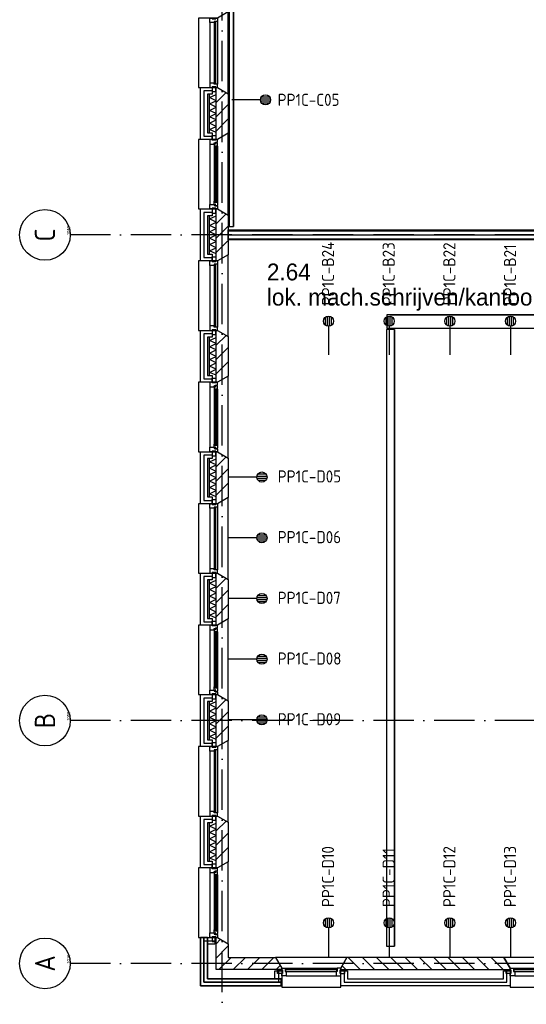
# Model space of a CAD drawing. Header units: millimetres. Extents: x -6587 to 112313, y 244 to 84344.
# Tile 3 of 54: x 14595 to 22110, y 8701 to 23298. Entities that reach past the tile are written whole.
import ezdxf
from ezdxf.enums import TextEntityAlignment as Align

# ---------------------------------------------------------------- set-up
doc = ezdxf.new("R2010")
doc.units = ezdxf.units.MM
doc.header["$LTSCALE"] = 100
doc.linetypes.add('DASHDOT', pattern=[9, 6, -1.5, 0, -1.5])
doc.layers.get('0').update_dxf_attribs({"color": 9, "linetype": 'CONTINUOUS'})
for name, color, linetype in [('AL$7----_STRAMIEN', 1, 'DASHDOT'), ('AL21----_BUITENWAND', 4, 'CONTINUOUS'), ('AL21K---_ISOLATIE', 1, 'CONTINUOUS'), ('AL22----_BINNENWAND', 7, 'CONTINUOUS'), ('AL28----_KONSTRUKTIE', 3, 'CONTINUOUS'), ('AL31----_BUITENKOZ', 7, 'CONTINUOUS'), ('ALL-----_REFLIJNEN', 8, 'CONTINUOUS'), ('ALN-----_BLOCKNAAM', 2, 'CONTINUOUS'), ('ALXA3---_VOLZWART', 14, 'CONTINUOUS'), ('ALXAB---_PREFABBETON', 1, 'CONTINUOUS'), ('BOUW', 8, 'CONTINUOUS'), ('EA61303-_ARCEER', 1, 'CONTINUOUS'), ('EB6441--_ATTRIB', 2, 'CONTINUOUS'), ('EL61303-_WANDGOOT', 3, 'CONTINUOUS'), ('EL6441--_DATACOM', 3, 'CONTINUOUS'), ('KABELGOOT1', 8, 'CONTINUOUS'), ('LIJN025', 10, 'CONTINUOUS'), ('WANDGOTEN2EA', 3, 'CONTINUOUS')]:
    doc.layers.add(name, color=color, linetype=linetype)
doc.styles.add('1_8', font='iso', dxfattribs={"width": 0.7, "height": 1.8})
doc.styles.add('2_0', font='iso', dxfattribs={"height": 200})
doc.styles.add('BURO-025', font='BUROFONT.shx', dxfattribs={"height": 250})
doc.styles.get("Standard").update_dxf_attribs({"font": 'iso.shx'})

# ---------------------------------------------------------------- blocks, each defined once
blk = doc.blocks.new('ES4X2')
for p, q in [((-0.45, 1.4), (-0.45, 2.6)), ((-0.15, 1.27), (-0.15, 2.73)), ((0.15, 1.27), (0.15, 2.73)), ((0.45, 1.4), (0.45, 2.6)), ((0, 1.25), (0, -3))]:
    blk.add_line(p, q)
blk.add_circle((0, 2), 0.75)
at = {"style": '1_8', "flags": 8}
for tag, p in [('NUMMER', (1.25, 3.5)), ('CODE', (-1.25, 3.5))]:
    blk.add_attdef(tag, text='', height=1.8, rotation=90, dxfattribs=at).set_placement(p, align=Align.MIDDLE_LEFT)
blk.add_attdef('M_CODE', text='', height=1.8, dxfattribs=at).set_placement((0, 0), align=Align.MIDDLE_CENTER)
blk = doc.blocks.new('EH100000')
at = {"linetype": 'ByBlock'}
for p, q in [((1, 0.5), (0, 0.5)), ((1, 0.5, 1), (0, 0.5, 1)), ((0, -0.5, 1), (1, -0.5, 1)), ((1, -0.5), (0, -0.5))]:
    blk.add_line(p, q, dxfattribs=at)
at = {"linetype": 'ByBlock', "invisible_edges": 15}
for points in [[(1, -0.5), (0, -0.5), (0, 0.5), (1, 0.5)], [(0, 0.5), (1, 0.5), (1, 0.5, 1), (0, 0.5, 1)], [(0, -0.5, 1), (1, -0.5, 1), (1, -0.5), (0, -0.5)]]:
    blk.add_3dface(points, dxfattribs=at)
at = {"linetype": 'ByBlock', "style": '2_0', "flags": 8}
blk.add_attdef('FUNCTIE', text='', height=0.5, dxfattribs=at).set_placement((0.5, 0), align=Align.MIDDLE)
at = {"linetype": 'ByBlock', "flags": 9}
blk.add_attdef('SCHOT', text='', height=0.5, dxfattribs=at).set_placement((0.5, 0), align=Align.MIDDLE)
blk = doc.blocks.new('EH100005')
blk.add_lwpolyline([(-1, -0.5), (0, -0.5), (0, 0.5), (-1, 0.5)])
at = {"style": '2_0', "flags": 9}
blk.add_attdef('HULPSTUK', text='', height=0.5, dxfattribs=at).set_placement((0, 0), align=Align.MIDDLE)
blk = doc.blocks.new('WANDGOTEN2EA')
at = {"layer": 'EA61303-_ARCEER'}
h = blk.add_hatch(dxfattribs=at)
h.set_pattern_fill('LINE,N', color=256, scale=20, angle=225, style=0)
h.set_pattern_definition([(225, (17736.5, 20234), (44.90128, -44.90128), [])])
edge = h.paths.add_edge_path()
edge.add_line((17769, 20234), (17769, 37968))
edge = h.paths.add_edge_path()
edge.add_line((17769, 37968), (17704, 37968))
edge = h.paths.add_edge_path()
edge.add_line((17704, 37968), (17704, 20234))
edge = h.paths.add_edge_path()
edge.add_line((17704, 20234), (17769, 20234))
at = {"layer": 'EL61303-_WANDGOOT', "yscale": 65, "zscale": 119.9999999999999}
for name, xscale, rotation in [('EH100000', 17734, 90.00000000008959), ('EH100005', 119.9999999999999, 270.0000000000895)]:
    blk.add_blockref(name, (17736.5, 20234, 1500), dxfattribs=dict(at, xscale=xscale, rotation=rotation))
blk = doc.blocks.new('1010')
at = {"layer": 'AL$7----_STRAMIEN', "color": 7, "linetype": 'Continuous'}
blk.add_circle((0, 750), 750, dxfattribs=at)
at = {"layer": 'AL$7----_STRAMIEN', "color": 3, "linetype": 'Continuous'}
blk.add_attdef('STR-NAAM', text='', height=600, rotation=360, dxfattribs=at).set_placement((0, 750), align=Align.MIDDLE)
at = {"layer": 'ALN-----_BLOCKNAAM', "linetype": 'Continuous'}
blk.add_text('1010', height=100, dxfattribs=at).set_placement((0, 0))
blk = doc.blocks.new('A$Cb38f1ce1')
at = {"layer": 'AL$7----_STRAMIEN', "color": 1}
for p, q in [((14348, 1456), (14348, 70113)), ((31593, 13580), (12094, 13580)), ((31593, 6380), (12094, 6380)), ((31593, 2780), (12094, 2780))]:
    blk.add_line(p, q, dxfattribs=at)
at = {"layer": 'AL21----_BUITENWAND', "color": 8}
for p, q in [((14028, 14995), (14028, 15765)), ((14028, 15765), (14197, 15765)), ((14197, 15765), (14197, 15665)), ((14197, 15665), (14128, 15665)), ((14128, 15665), (14128, 15095)), ((14128, 15095), (14197, 15095)), ((14197, 15095), (14197, 14995)), ((14197, 14995), (14028, 14995)), ((14028, 13195), (14028, 13965)), ((14028, 13965), (14197, 13965)), ((14197, 13965), (14197, 13865)), ((14197, 13865), (14128, 13865)), ((14128, 13865), (14128, 13295)), ((14128, 13295), (14197, 13295)), ((14197, 13295), (14197, 13195)), ((14197, 13195), (14028, 13195)), ((14028, 11395), (14028, 12165)), ((14028, 12165), (14197, 12165)), ((14197, 12165), (14197, 12065)), ((14197, 12065), (14128, 12065)), ((14128, 12065), (14128, 11495)), ((14197, 11395), (14028, 11395)), ((14128, 11495), (14197, 11495)), ((14197, 11495), (14197, 11395)), ((14028, 9595), (14028, 10365)), ((14028, 10365), (14197, 10365)), ((14197, 10365), (14197, 10265)), ((14197, 10265), (14128, 10265)), ((14128, 10265), (14128, 9695)), ((14128, 9695), (14197, 9695)), ((14197, 9695), (14197, 9595)), ((14197, 9595), (14028, 9595)), ((14028, 7795), (14028, 8565)), ((14028, 8565), (14197, 8565)), ((14197, 8565), (14197, 8465)), ((14197, 8465), (14128, 8465)), ((14128, 8465), (14128, 7895)), ((14128, 7895), (14197, 7895)), ((14197, 7895), (14197, 7795)), ((14197, 7795), (14028, 7795)), ((14028, 5995), (14028, 6765)), ((14028, 6765), (14197, 6765)), ((14197, 6765), (14197, 6665)), ((14197, 6665), (14128, 6665)), ((14128, 6665), (14128, 6095)), ((14197, 5995), (14028, 5995)), ((14128, 6095), (14197, 6095)), ((14197, 6095), (14197, 5995)), ((14028, 4195), (14028, 4965)), ((14028, 4965), (14197, 4965)), ((14197, 4965), (14197, 4865)), ((14197, 4865), (14128, 4865)), ((14128, 4865), (14128, 4295)), ((14128, 4295), (14197, 4295)), ((14197, 4295), (14197, 4195)), ((14197, 4195), (14028, 4195)), ((14028, 3165), (14028, 2450)), ((14128, 3165), (14028, 3165)), ((14028, 2450), (14028, 3165)), ((14028, 3165), (14128, 3165)), ((14028, 3165), (14028, 2450)), ((14128, 3165), (14028, 3165)), ((14028, 2450), (14028, 3165)), ((14028, 3165), (14128, 3165)), ((14028, 2450), (14028, 3165)), ((14028, 3165), (14238, 3165)), ((14128, 2550), (14128, 3165)), ((14128, 3165), (14128, 2550)), ((14128, 2550), (14128, 3165)), ((14128, 3165), (14128, 2550)), ((14238, 3165), (14238, 3065)), ((14238, 3065), (14128, 3065)), ((14128, 3065), (14128, 2550)), ((15131, 2550), (15131, 2670)), ((15131, 2670), (15231, 2670)), ((15231, 2670), (15231, 2450)), ((16106, 2450), (16106, 2670)), ((16106, 2670), (16206, 2670)), ((16206, 2670), (16206, 2550)), ((18521, 2550), (18521, 2670)), ((18521, 2670), (18621, 2670)), ((18621, 2670), (18621, 2450)), ((15231, 2550), (14128, 2550)), ((14128, 2550), (15231, 2550)), ((15223, 2550), (14128, 2550)), ((14128, 2550), (15223, 2550)), ((14128, 2550), (15131, 2550)), ((15223, 2450), (15223, 2550)), ((15223, 2550), (15223, 2450)), ((15231, 2450), (15231, 2550)), ((15231, 2550), (15231, 2450)), ((16206, 2550), (18521, 2550)), ((14028, 2450), (15231, 2450)), ((15231, 2450), (14028, 2450)), ((14028, 2450), (15223, 2450)), ((15223, 2450), (14028, 2450)), ((15231, 2450), (14028, 2450)), ((18621, 2450), (16106, 2450))]:
    blk.add_line(p, q, dxfattribs=at)
at = {"layer": 'AL21K---_ISOLATIE', "color": 8, "linetype": 'Continuous'}
for p, q in [((14158, 15095), (14158, 15665)), ((14158, 15617), (14258, 15661)), ((14258, 15095), (14258, 15665)), ((14258, 15570), (14158, 15617)), ((14158, 15522), (14258, 15570)), ((14258, 15475), (14158, 15522)), ((14158, 15427), (14258, 15475)), ((14258, 15380), (14158, 15427)), ((14158, 15332), (14258, 15380)), ((14258, 15285), (14158, 15332)), ((14158, 15237), (14258, 15285)), ((14258, 15190), (14158, 15237)), ((14158, 15142), (14258, 15190)), ((14258, 15099), (14158, 15142)), ((14158, 13295), (14158, 13865)), ((14158, 13817), (14258, 13861)), ((14258, 13770), (14158, 13817)), ((14158, 13722), (14258, 13770)), ((14258, 13675), (14158, 13722)), ((14258, 13295), (14258, 13865)), ((14158, 13627), (14258, 13675)), ((14258, 13580), (14158, 13627)), ((14158, 13532), (14258, 13580)), ((14258, 13485), (14158, 13532)), ((14158, 13437), (14258, 13485)), ((14258, 13390), (14158, 13437)), ((14158, 13342), (14258, 13390)), ((14258, 13299), (14158, 13342)), ((14158, 11495), (14158, 12065)), ((14158, 12017), (14258, 12061)), ((14258, 11970), (14158, 12017)), ((14158, 11922), (14258, 11970)), ((14258, 11495), (14258, 12065)), ((14258, 11875), (14158, 11922)), ((14158, 11827), (14258, 11875)), ((14258, 11780), (14158, 11827)), ((14158, 11732), (14258, 11780)), ((14258, 11685), (14158, 11732)), ((14158, 11637), (14258, 11685)), ((14258, 11590), (14158, 11637)), ((14158, 11542), (14258, 11590)), ((14258, 11499), (14158, 11542)), ((14158, 9695), (14158, 10265)), ((14158, 10217), (14258, 10261)), ((14258, 9695), (14258, 10265)), ((14258, 10170), (14158, 10217)), ((14158, 10122), (14258, 10170)), ((14258, 10075), (14158, 10122)), ((14158, 10027), (14258, 10075)), ((14258, 9980), (14158, 10027)), ((14158, 9932), (14258, 9980)), ((14258, 9885), (14158, 9932)), ((14158, 9837), (14258, 9885)), ((14258, 9790), (14158, 9837)), ((14158, 9742), (14258, 9790)), ((14258, 9699), (14158, 9742)), ((14158, 7895), (14158, 8465)), ((14158, 8417), (14258, 8461)), ((14258, 8370), (14158, 8417)), ((14158, 8322), (14258, 8370)), ((14258, 8275), (14158, 8322)), ((14258, 7895), (14258, 8465)), ((14158, 8227), (14258, 8275)), ((14258, 8180), (14158, 8227)), ((14158, 8132), (14258, 8180)), ((14258, 8085), (14158, 8132)), ((14158, 8037), (14258, 8085)), ((14258, 7990), (14158, 8037)), ((14158, 7942), (14258, 7990)), ((14258, 7899), (14158, 7942)), ((14158, 6095), (14158, 6665)), ((14158, 6617), (14258, 6661)), ((14258, 6570), (14158, 6617)), ((14158, 6522), (14258, 6570)), ((14258, 6095), (14258, 6665)), ((14258, 6475), (14158, 6522)), ((14158, 6427), (14258, 6475)), ((14258, 6380), (14158, 6427)), ((14158, 6332), (14258, 6380)), ((14258, 6285), (14158, 6332)), ((14158, 6237), (14258, 6285)), ((14258, 6190), (14158, 6237)), ((14158, 6142), (14258, 6190)), ((14258, 6099), (14158, 6142)), ((14158, 4295), (14158, 4865)), ((14158, 4817), (14258, 4861)), ((14258, 4770), (14158, 4817)), ((14258, 4295), (14258, 4865)), ((14158, 4722), (14258, 4770)), ((14258, 4675), (14158, 4722)), ((14158, 4627), (14258, 4675)), ((14258, 4580), (14158, 4627)), ((14158, 4532), (14258, 4580)), ((14258, 4485), (14158, 4532)), ((14158, 4437), (14258, 4485)), ((14258, 4390), (14158, 4437)), ((14158, 4342), (14258, 4390)), ((14258, 4299), (14158, 4342))]:
    blk.add_line(p, q, dxfattribs=at)
at = {"layer": 'AL22----_BINNENWAND', "color": 8}
for p, q in [((14438, 13655), (21798, 13655)), ((14438, 13505), (14438, 13655)), ((21798, 13505), (14438, 13505))]:
    blk.add_line(p, q, dxfattribs=at)
at = {"layer": 'AL22----_BINNENWAND', "color": 8, "linetype": 'Continuous'}
for p, q in [((14438, 13640), (21798, 13640)), ((14438, 13520), (21798, 13520))]:
    blk.add_line(p, q, dxfattribs=at)
at = {"layer": 'AL28----_KONSTRUKTIE', "color": 8}
for p, q in [((14258, 15765), (14278, 15765)), ((14258, 14995), (14258, 15765)), ((14278, 15765), (14438, 15673)), ((14438, 15673), (14438, 15087)), ((14438, 15087), (14278, 14995)), ((14278, 14995), (14258, 14995)), ((14258, 13965), (14278, 13965)), ((14258, 13195), (14258, 13965)), ((14278, 13965), (14438, 13873)), ((14438, 13873), (14438, 13287)), ((14438, 13287), (14278, 13195)), ((14278, 13195), (14258, 13195)), ((14258, 12165), (14278, 12165)), ((14258, 11395), (14258, 12165)), ((14278, 12165), (14438, 12073)), ((14438, 12073), (14438, 11487)), ((14278, 11395), (14258, 11395)), ((14438, 11487), (14278, 11395)), ((14258, 10365), (14278, 10365)), ((14258, 9595), (14258, 10365)), ((14278, 10365), (14438, 10273)), ((14438, 10273), (14438, 9687)), ((14438, 9687), (14278, 9595)), ((14278, 9595), (14258, 9595)), ((14258, 8565), (14278, 8565)), ((14258, 7795), (14258, 8565)), ((14278, 8565), (14438, 8473)), ((14438, 8473), (14438, 7887)), ((14438, 7887), (14278, 7795)), ((14278, 7795), (14258, 7795)), ((14258, 6765), (14278, 6765)), ((14258, 5995), (14258, 6765)), ((14278, 6765), (14438, 6673)), ((14438, 6673), (14438, 6087)), ((14278, 5995), (14258, 5995)), ((14438, 6087), (14278, 5995)), ((14258, 4965), (14278, 4965)), ((14258, 4195), (14258, 4965)), ((14278, 4965), (14438, 4873)), ((14438, 4873), (14438, 4287)), ((14438, 4287), (14278, 4195)), ((14278, 4195), (14258, 4195)), ((16198, 2870), (16106, 2710)), ((18528, 2870), (16198, 2870)), ((18621, 2710), (18528, 2870)), ((16106, 2710), (16106, 2690)), ((16106, 2690), (18621, 2690)), ((18621, 2690), (18621, 2710))]:
    blk.add_line(p, q, dxfattribs=at)
at = {"layer": 'AL28----_KONSTRUKTIE', "color": 8, "linetype": 'Continuous'}
for p, q in [((14258, 3165), (14278, 3165)), ((14258, 2690), (14258, 3165)), ((14278, 3165), (14438, 3073)), ((14438, 3073), (14438, 2870)), ((14438, 2870), (15138, 2870)), ((15138, 2870), (15231, 2710)), ((15231, 2690), (14258, 2690)), ((15231, 2710), (15231, 2690))]:
    blk.add_line(p, q, dxfattribs=at)
at = {"layer": 'AL31----_BUITENKOZ', "color": 8}
for points in [[(14278, 15765), (14438, 15673), (14438, 16887), (14278, 16795), (13998, 16795), (13998, 15765)], [(14253, 15775), (14197, 15775), (14197, 15704), (14253, 15704)], [(14278, 13965), (14438, 13873), (14438, 15087), (14278, 14995), (13998, 14995), (13998, 13965)], [(14253, 14985), (14197, 14985), (14197, 15056), (14253, 15056)], [(14278, 14995), (14253, 14995), (14253, 14985), (14197, 14985), (14197, 14995), (14164, 14995), (14164, 14928), (14227, 14928), (14227, 14945), (14242, 14945), (14242, 14951), (14278, 14951)], [(14281, 14938), (14276, 14941), (14276, 14948), (14247, 14948), (14247, 14925), (14242, 14925), (14242, 14933), (14227, 14933), (14227, 14928), (14227, 14881), (14240, 14879), (14240, 14896), (14281, 14896)], [(14278, 14896), (14265, 14896), (14265, 14879), (14278, 14879)], [(14278, 13965), (14253, 13965), (14253, 13975), (14197, 13975), (14197, 13965), (14164, 13965), (14164, 14032), (14227, 14032), (14227, 14015), (14242, 14015), (14242, 14009), (14278, 14009)], [(14281, 14022), (14276, 14019), (14276, 14012), (14247, 14012), (14247, 14035), (14242, 14035), (14242, 14027), (14227, 14027), (14227, 14032), (14227, 14079), (14240, 14081), (14240, 14064), (14281, 14064)], [(14278, 14064), (14265, 14064), (14265, 14081), (14278, 14081)], [(14253, 13975), (14197, 13975), (14197, 13904), (14253, 13904)], [(14278, 12165), (14438, 12073), (14438, 13287), (14278, 13195), (13998, 13195), (13998, 12165)], [(14253, 13185), (14197, 13185), (14197, 13256), (14253, 13256)], [(14253, 12175), (14197, 12175), (14197, 12104), (14253, 12104)], [(14278, 10365), (14438, 10273), (14438, 11487), (14278, 11395), (13998, 11395), (13998, 10365)], [(14278, 11395), (14253, 11395), (14253, 11385), (14197, 11385), (14197, 11395), (14164, 11395), (14164, 11328), (14227, 11328), (14227, 11345), (14242, 11345), (14242, 11351), (14278, 11351)], [(14253, 11385), (14197, 11385), (14197, 11456), (14253, 11456)], [(14281, 11338), (14276, 11341), (14276, 11348), (14247, 11348), (14247, 11325), (14242, 11325), (14242, 11333), (14227, 11333), (14227, 11328), (14227, 11281), (14240, 11279), (14240, 11296), (14281, 11296)], [(14278, 11296), (14265, 11296), (14265, 11279), (14278, 11279)], [(14278, 10365), (14253, 10365), (14253, 10375), (14197, 10375), (14197, 10365), (14164, 10365), (14164, 10432), (14227, 10432), (14227, 10415), (14242, 10415), (14242, 10409), (14278, 10409)], [(14253, 10375), (14197, 10375), (14197, 10304), (14253, 10304)], [(14281, 10422), (14276, 10419), (14276, 10412), (14247, 10412), (14247, 10435), (14242, 10435), (14242, 10427), (14227, 10427), (14227, 10432), (14227, 10479), (14240, 10481), (14240, 10464), (14281, 10464)], [(14278, 10464), (14265, 10464), (14265, 10481), (14278, 10481)], [(14278, 8565), (14438, 8473), (14438, 9687), (14278, 9595), (13998, 9595), (13998, 8565)], [(14253, 9585), (14197, 9585), (14197, 9656), (14253, 9656)], [(14253, 8575), (14197, 8575), (14197, 8504), (14253, 8504)], [(14278, 6765), (14438, 6673), (14438, 7887), (14278, 7795), (13998, 7795), (13998, 6765)], [(14278, 7795), (14253, 7795), (14253, 7785), (14197, 7785), (14197, 7795), (14164, 7795), (14164, 7728), (14227, 7728), (14227, 7745), (14242, 7745), (14242, 7751), (14278, 7751)], [(14253, 7785), (14197, 7785), (14197, 7856), (14253, 7856)], [(14281, 7738), (14276, 7741), (14276, 7748), (14247, 7748), (14247, 7725), (14242, 7725), (14242, 7733), (14227, 7733), (14227, 7728), (14227, 7681), (14240, 7679), (14240, 7696), (14281, 7696)], [(14278, 7696), (14265, 7696), (14265, 7679), (14278, 7679)], [(14281, 6822), (14276, 6819), (14276, 6812), (14247, 6812), (14247, 6835), (14242, 6835), (14242, 6827), (14227, 6827), (14227, 6832), (14227, 6879), (14240, 6881), (14240, 6864), (14281, 6864)], [(14278, 6864), (14265, 6864), (14265, 6881), (14278, 6881)], [(14278, 6765), (14253, 6765), (14253, 6775), (14197, 6775), (14197, 6765), (14164, 6765), (14164, 6832), (14227, 6832), (14227, 6815), (14242, 6815), (14242, 6809), (14278, 6809)], [(14253, 6775), (14197, 6775), (14197, 6704), (14253, 6704)], [(14278, 4965), (14438, 4873), (14438, 6087), (14278, 5995), (13998, 5995), (13998, 4965)], [(14253, 5985), (14197, 5985), (14197, 6056), (14253, 6056)], [(14253, 4975), (14197, 4975), (14197, 4904), (14253, 4904)], [(14278, 3165), (14438, 3073), (14438, 4287), (14278, 4195), (13998, 4195), (13998, 3165)], [(14253, 4185), (14197, 4185), (14197, 4256), (14253, 4256)], [(14278, 4195), (14253, 4195), (14253, 4185), (14197, 4185), (14197, 4195), (14164, 4195), (14164, 4128), (14227, 4128), (14227, 4145), (14242, 4145), (14242, 4151), (14278, 4151)], [(14281, 4138), (14276, 4141), (14276, 4148), (14247, 4148), (14247, 4125), (14242, 4125), (14242, 4133), (14227, 4133), (14227, 4128), (14227, 4081), (14240, 4079), (14240, 4096), (14281, 4096)], [(14278, 4096), (14265, 4096), (14265, 4079), (14278, 4079)], [(14278, 3165), (14253, 3165), (14253, 3175), (14197, 3175), (14197, 3165), (14164, 3165), (14164, 3232), (14227, 3232), (14227, 3215), (14242, 3215), (14242, 3209), (14278, 3209)], [(14281, 3222), (14276, 3219), (14276, 3212), (14247, 3212), (14247, 3235), (14242, 3235), (14242, 3227), (14227, 3227), (14227, 3232), (14227, 3279), (14240, 3281), (14240, 3264), (14281, 3264)], [(14278, 3264), (14265, 3264), (14265, 3281), (14278, 3281)], [(14253, 3175), (14197, 3175), (14197, 3104), (14253, 3104)], [(16106, 2710), (16198, 2870), (15138, 2870), (15231, 2710), (15231, 2430), (16106, 2430)], [(19496, 2710), (19588, 2870), (18528, 2870), (18621, 2710), (18621, 2430), (19496, 2430)], [(15241, 2685), (15241, 2629), (15170, 2629), (15170, 2685)], [(16096, 2685), (16096, 2629), (16167, 2629), (16167, 2685)], [(18631, 2685), (18631, 2629), (18560, 2629), (18560, 2685)]]:
    blk.add_lwpolyline(points, close=True, dxfattribs=at)
at = {"layer": 'AL31----_BUITENKOZ', "color": 8, "linetype": 'Continuous'}
for points in [[(14278, 16745), (14278, 16745), (14227, 16745), (14227, 16728), (14164, 16728), (14164, 16728), (14164, 16728), (14164, 16728), (14164, 16728), (14164, 16795), (14197, 16795), (14197, 16785), (14253, 16785), (14253, 16795), (14253, 16795), (14278, 16795)], [(14252, 16740), (14231, 16740), (14231, 15820), (14252, 15820)], [(14278, 15815), (14278, 15815), (14227, 15815), (14227, 15832), (14164, 15832), (14164, 15832), (14164, 15832), (14164, 15832), (14164, 15832), (14164, 15765), (14197, 15765), (14197, 15775), (14253, 15775), (14253, 15765), (14253, 15765), (14278, 15765)], [(14263, 14894), (14242, 14894), (14242, 14066), (14263, 14066)], [(14278, 13145), (14278, 13145), (14227, 13145), (14227, 13128), (14164, 13128), (14164, 13128), (14164, 13128), (14164, 13128), (14164, 13128), (14164, 13195), (14197, 13195), (14197, 13185), (14253, 13185), (14253, 13195), (14253, 13195), (14278, 13195)], [(14252, 13140), (14231, 13140), (14231, 12220), (14252, 12220)], [(14278, 12215), (14278, 12215), (14227, 12215), (14227, 12232), (14164, 12232), (14164, 12232), (14164, 12232), (14164, 12232), (14164, 12232), (14164, 12165), (14197, 12165), (14197, 12175), (14253, 12175), (14253, 12165), (14253, 12165), (14278, 12165)], [(14263, 11294), (14242, 11294), (14242, 10466), (14263, 10466)], [(14278, 9545), (14278, 9545), (14227, 9545), (14227, 9528), (14164, 9528), (14164, 9528), (14164, 9528), (14164, 9528), (14164, 9528), (14164, 9595), (14197, 9595), (14197, 9585), (14253, 9585), (14253, 9595), (14253, 9595), (14278, 9595)], [(14252, 9540), (14231, 9540), (14231, 8620), (14252, 8620)], [(14278, 8615), (14278, 8615), (14227, 8615), (14227, 8632), (14164, 8632), (14164, 8632), (14164, 8632), (14164, 8632), (14164, 8632), (14164, 8565), (14197, 8565), (14197, 8575), (14253, 8575), (14253, 8565), (14253, 8565), (14278, 8565)], [(14263, 7694), (14242, 7694), (14242, 6866), (14263, 6866)], [(14278, 5945), (14278, 5945), (14227, 5945), (14227, 5928), (14164, 5928), (14164, 5928), (14164, 5928), (14164, 5928), (14164, 5928), (14164, 5995), (14197, 5995), (14197, 5985), (14253, 5985), (14253, 5995), (14253, 5995), (14278, 5995)], [(14252, 5940), (14231, 5940), (14231, 5020), (14252, 5020)], [(14278, 5015), (14278, 5015), (14227, 5015), (14227, 5032), (14164, 5032), (14164, 5032), (14164, 5032), (14164, 5032), (14164, 5032), (14164, 4965), (14197, 4965), (14197, 4975), (14253, 4975), (14253, 4965), (14253, 4965), (14278, 4965)], [(14263, 4094), (14242, 4094), (14242, 3266), (14263, 3266)], [(15281, 2710), (15281, 2710), (15281, 2659), (15298, 2659), (15298, 2596), (15298, 2596), (15298, 2596), (15298, 2596), (15298, 2596), (15231, 2596), (15231, 2629), (15241, 2629), (15241, 2685), (15231, 2685), (15231, 2685), (15231, 2710)], [(15286, 2684), (15286, 2663), (16051, 2663), (16051, 2684)], [(16056, 2710), (16056, 2710), (16056, 2659), (16039, 2659), (16039, 2596), (16039, 2596), (16039, 2596), (16039, 2596), (16039, 2596), (16106, 2596), (16106, 2629), (16096, 2629), (16096, 2685), (16106, 2685), (16106, 2685), (16106, 2710)], [(18671, 2710), (18671, 2710), (18671, 2659), (18688, 2659), (18688, 2596), (18688, 2596), (18688, 2596), (18688, 2596), (18688, 2596), (18621, 2596), (18621, 2629), (18631, 2629), (18631, 2685), (18621, 2685), (18621, 2685), (18621, 2710)], [(18676, 2684), (18676, 2663), (19441, 2663), (19441, 2684)]]:
    blk.add_lwpolyline(points, close=True, dxfattribs=at)
at = {"layer": 'AL31----_BUITENKOZ', "color": 8}
for points in [[(14164, 16728), (14164, 15832)], [(14278, 16745), (14278, 15815)], [(14164, 14928), (14164, 14032)], [(14281, 14896), (14281, 14064)], [(14227, 14881), (14227, 14079)], [(14278, 13145), (14278, 12215)], [(14164, 13128), (14164, 12232)], [(14164, 11328), (14164, 10432)], [(14227, 11281), (14227, 10479)], [(14281, 11296), (14281, 10464)], [(14164, 9528), (14164, 8632)], [(14278, 9545), (14278, 8615)], [(14164, 7728), (14164, 6832)], [(14227, 7681), (14227, 6879)], [(14281, 7696), (14281, 6864)], [(14164, 5928), (14164, 5032)], [(14278, 5945), (14278, 5015)], [(14164, 4128), (14164, 3232)], [(14281, 4096), (14281, 3264)], [(14227, 4081), (14227, 3279)], [(15281, 2710), (16056, 2710)], [(18671, 2710), (19446, 2710)], [(15298, 2596), (16039, 2596)], [(18688, 2596), (19429, 2596)]]:
    blk.add_lwpolyline(points, dxfattribs=at)
at = {"layer": 'ALL-----_REFLIJNEN', "color": 8, "linetype": 'Continuous'}
for p, q in [((14197, 15715), (14078, 15715)), ((14078, 15715), (14078, 15045)), ((14078, 15045), (14197, 15045)), ((14197, 13915), (14078, 13915)), ((14078, 13915), (14078, 13245)), ((14438, 13580), (21798, 13580)), ((14078, 13245), (14197, 13245)), ((14197, 12115), (14078, 12115)), ((14078, 12115), (14078, 11445)), ((14078, 11445), (14197, 11445)), ((14197, 10315), (14078, 10315)), ((14078, 10315), (14078, 9645)), ((14078, 9645), (14197, 9645)), ((14197, 8515), (14078, 8515)), ((14078, 8515), (14078, 7845)), ((14078, 7845), (14197, 7845)), ((14197, 6715), (14078, 6715)), ((14078, 6715), (14078, 6045)), ((14078, 6045), (14197, 6045)), ((14197, 4915), (14078, 4915)), ((14078, 4915), (14078, 4245)), ((14078, 4245), (14197, 4245)), ((14078, 3165), (14078, 2500)), ((14078, 2500), (14078, 3165)), ((14078, 3165), (14078, 2500)), ((14078, 2500), (14078, 3165)), ((14078, 2500), (14078, 3115)), ((14078, 3115), (14238, 3115)), ((15181, 2670), (15181, 2500)), ((16156, 2670), (16156, 2500)), ((18571, 2500), (18571, 2670)), ((14078, 2500), (15231, 2500)), ((15231, 2500), (14078, 2500)), ((14078, 2500), (15223, 2500)), ((15223, 2500), (14078, 2500)), ((15181, 2500), (14078, 2500)), ((16156, 2500), (18571, 2500))]:
    blk.add_line(p, q, dxfattribs=at)
at = {"layer": 'ALXA3---_VOLZWART', "color": 8}
for p, q in [((14197, 15715), (14078, 15715)), ((14078, 15715), (14078, 15045)), ((14078, 15045), (14197, 15045)), ((14197, 13915), (14078, 13915)), ((14078, 13915), (14078, 13245)), ((14078, 13245), (14197, 13245)), ((14197, 12115), (14078, 12115)), ((14078, 12115), (14078, 11445)), ((14078, 11445), (14197, 11445)), ((14197, 10315), (14078, 10315)), ((14078, 10315), (14078, 9645)), ((14078, 9645), (14197, 9645)), ((14197, 8515), (14078, 8515)), ((14078, 8515), (14078, 7845)), ((14078, 7845), (14197, 7845)), ((14197, 6715), (14078, 6715)), ((14078, 6715), (14078, 6045)), ((14078, 6045), (14197, 6045)), ((14197, 4915), (14078, 4915)), ((14078, 4915), (14078, 4245)), ((14078, 4245), (14197, 4245)), ((14078, 3165), (14078, 2500)), ((14078, 2500), (14078, 3165)), ((14078, 3165), (14078, 2500)), ((14078, 2500), (14078, 3165)), ((14078, 2500), (14078, 3115)), ((14078, 3115), (14238, 3115)), ((15181, 2670), (15181, 2500)), ((16156, 2670), (16156, 2500)), ((18571, 2500), (18571, 2670)), ((14078, 2500), (15231, 2500)), ((15231, 2500), (14078, 2500)), ((14078, 2500), (15223, 2500)), ((15223, 2500), (14078, 2500)), ((15181, 2500), (14078, 2500)), ((16156, 2500), (18571, 2500))]:
    blk.add_line(p, q, dxfattribs=at)
at = {"layer": 'ALXAB---_PREFABBETON', "color": 8}
for p, q in [((14258, 15756), (14267, 15765)), ((14258, 15544), (14405, 15691)), ((14258, 15332), (14438, 15512)), ((14258, 15120), (14438, 15300)), ((14258, 13956), (14267, 13965)), ((14258, 13744), (14405, 13891)), ((14258, 13532), (14438, 13712)), ((14258, 13320), (14438, 13500)), ((14258, 12156), (14267, 12165)), ((14258, 11944), (14405, 12091)), ((14258, 11732), (14438, 11912)), ((14258, 11520), (14438, 11700)), ((14258, 10356), (14267, 10365)), ((14258, 10144), (14405, 10291)), ((14258, 9932), (14438, 10112)), ((14258, 9720), (14438, 9900)), ((14258, 8556), (14267, 8565)), ((14258, 8344), (14405, 8491)), ((14258, 8132), (14438, 8312)), ((14258, 7920), (14438, 8100)), ((14258, 6756), (14267, 6765)), ((14258, 6544), (14405, 6691)), ((14258, 6332), (14438, 6512)), ((14258, 6120), (14438, 6300)), ((14258, 4956), (14267, 4965)), ((14258, 4744), (14405, 4891)), ((14258, 4532), (14438, 4712)), ((14258, 4320), (14438, 4500)), ((14324, 3138), (14258, 3072)), ((14438, 3040), (14258, 2860)), ((14480, 2870), (14300, 2690)), ((14692, 2870), (14512, 2690)), ((14904, 2870), (14724, 2690)), ((15116, 2870), (14936, 2690)), ((16215, 2870), (16395, 2690)), ((16427, 2870), (16607, 2690)), ((16639, 2870), (16819, 2690)), ((16851, 2870), (17031, 2690)), ((17064, 2870), (17244, 2690)), ((17276, 2870), (17456, 2690)), ((17488, 2870), (17668, 2690)), ((17700, 2870), (17880, 2690)), ((17912, 2870), (18092, 2690)), ((18124, 2870), (18304, 2690)), ((18336, 2870), (18516, 2690)), ((15208, 2750), (15148, 2690)), ((16127, 2746), (16183, 2690))]:
    blk.add_line(p, q, dxfattribs=at)
at = {"layer": 'AL$7----_STRAMIEN', "xscale": 0.5, "yscale": 0.5, "zscale": 0.5, "rotation": 90}
for p, values in [((12094, 13580), {'STR-NAAM': 'C'}), ((12094, 6380), {'STR-NAAM': 'B'}), ((12094, 2780), {'STR-NAAM': 'A'})]:
    blk.add_blockref('1010', p, dxfattribs=at).add_auto_attribs(values)
at = {"layer": 'KABELGOOT1', "zscale": 60}
for name, p, xscale, yscale, rotation in [('EH100005', (16788, 12297, 2750), 60, 200, 180.0000000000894), ('EH100000', (21894, 12297, 2750), 5055.000000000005, 200, 180.0000000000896), ('EH100000', (16843, 3035, 3650), 9142, 119.9999999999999, 90), ('EH100005', (16843, 12177, 3650), 60, 119.9999999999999, 90), ('EH100005', (16843, 3035, 3650), 60, 119.9999999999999, 270)]:
    blk.add_blockref(name, p, dxfattribs=dict(at, xscale=xscale, yscale=yscale, rotation=rotation))
at = {"layer": 'BOUW', "style": 'BURO-025'}
for s, p in [('2.64', (15011, 12906)), ('lok. mach.schrijven/kantoorpr.', (15011, 12533))]:
    blk.add_text(s, height=250, dxfattribs=at).set_placement(p)

msp = doc.modelspace()

# ---------------------------------------------------------------- block references
at = {"layer": 'EL6441--_DATACOM'}
ref = msp.add_blockref('ES4X2', (18042, 22110), dxfattribs=dict(at, xscale=100, yscale=100, zscale=100, rotation=270.0000000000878))
ref.add_attrib('CODE', 'PP1C-C05', dxfattribs={"layer": 'EB6441--_ATTRIB', "color": 1, "height": 180, "style": '1_8', "flags": 8}).set_placement((18421, 22110), align=Align.MIDDLE_LEFT)
ref = msp.add_blockref('ES4X2', (19177, 18629), dxfattribs=dict(at, xscale=100, yscale=100, zscale=100, rotation=359.9999999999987))
ref.add_attrib('CODE', 'PP1C-B24', dxfattribs={"layer": 'EB6441--_ATTRIB', "color": 1, "height": 180, "rotation": 90, "style": '1_8', "flags": 8}).set_placement((19168, 19063), align=Align.MIDDLE_LEFT)
ref = msp.add_blockref('ES4X2', (20077, 18629), dxfattribs=dict(at, xscale=100, yscale=100, zscale=100, rotation=359.9999999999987))
ref.add_attrib('CODE', 'PP1C-B23', dxfattribs={"layer": 'EB6441--_ATTRIB', "color": 1, "height": 180, "rotation": 90, "style": '1_8', "flags": 8}).set_placement((20068, 19063), align=Align.MIDDLE_LEFT)
ref = msp.add_blockref('ES4X2', (20977, 18629), dxfattribs=dict(at, xscale=100, yscale=100, zscale=100, rotation=359.9999999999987))
ref.add_attrib('CODE', 'PP1C-B22', dxfattribs={"layer": 'EB6441--_ATTRIB', "color": 1, "height": 180, "rotation": 90, "style": '1_8', "flags": 8}).set_placement((20968, 19063), align=Align.MIDDLE_LEFT)
ref = msp.add_blockref('ES4X2', (21877, 18629), dxfattribs=dict(at, xscale=100, yscale=100, zscale=100, rotation=359.9999999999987))
ref.add_attrib('CODE', 'PP1C-B21', dxfattribs={"layer": 'EB6441--_ATTRIB', "color": 1, "height": 180, "rotation": 90, "style": '1_8', "flags": 8}).set_placement((21868, 19063), align=Align.MIDDLE_LEFT)
ref = msp.add_blockref('ES4X2', (17989, 16518), dxfattribs=dict(at, xscale=100, yscale=100, zscale=100, rotation=270.0000000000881))
ref.add_attrib('CODE', 'PP1C-D05', dxfattribs={"layer": 'EB6441--_ATTRIB', "color": 1, "height": 180, "style": '1_8', "flags": 8}).set_placement((18422, 16527), align=Align.MIDDLE_LEFT)
ref = msp.add_blockref('ES4X2', (17989, 15618), dxfattribs=dict(at, xscale=100, yscale=100, zscale=100, rotation=270.0000000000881))
ref.add_attrib('CODE', 'PP1C-D06', dxfattribs={"layer": 'EB6441--_ATTRIB', "color": 1, "height": 180, "style": '1_8', "flags": 8}).set_placement((18422, 15627), align=Align.MIDDLE_LEFT)
ref = msp.add_blockref('ES4X2', (17989, 14718), dxfattribs=dict(at, xscale=100, yscale=100, zscale=100, rotation=270.0000000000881))
ref.add_attrib('CODE', 'PP1C-D07', dxfattribs={"layer": 'EB6441--_ATTRIB', "color": 1, "height": 180, "style": '1_8', "flags": 8}).set_placement((18422, 14727), align=Align.MIDDLE_LEFT)
ref = msp.add_blockref('ES4X2', (17989, 13818), dxfattribs=dict(at, xscale=100, yscale=100, zscale=100, rotation=270.0000000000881))
ref.add_attrib('CODE', 'PP1C-D08', dxfattribs={"layer": 'EB6441--_ATTRIB', "color": 1, "height": 180, "style": '1_8', "flags": 8}).set_placement((18422, 13827), align=Align.MIDDLE_LEFT)
ref = msp.add_blockref('ES4X2', (17989, 12918), dxfattribs=dict(at, xscale=100, yscale=100, zscale=100, rotation=270.0000000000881))
ref.add_attrib('CODE', 'PP1C-D09', dxfattribs={"layer": 'EB6441--_ATTRIB', "color": 1, "height": 180, "style": '1_8', "flags": 8}).set_placement((18422, 12927), align=Align.MIDDLE_LEFT)
ref = msp.add_blockref('ES4X2', (19177, 9708), dxfattribs=dict(at, xscale=100, yscale=100, zscale=100, rotation=359.9999999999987))
ref.add_attrib('CODE', 'PP1C-D10', dxfattribs={"layer": 'EB6441--_ATTRIB', "color": 1, "height": 180, "rotation": 90, "style": '1_8', "flags": 8}).set_placement((19168, 10142), align=Align.MIDDLE_LEFT)
ref = msp.add_blockref('ES4X2', (20077, 9708), dxfattribs=dict(at, xscale=100, yscale=100, zscale=100, rotation=359.9999999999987))
ref.add_attrib('CODE', 'PP1C-D11', dxfattribs={"layer": 'EB6441--_ATTRIB', "color": 1, "height": 180, "rotation": 90, "style": '1_8', "flags": 8}).set_placement((20068, 10142), align=Align.MIDDLE_LEFT)
ref = msp.add_blockref('ES4X2', (20977, 9708), dxfattribs=dict(at, xscale=100, yscale=100, zscale=100, rotation=359.9999999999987))
ref.add_attrib('CODE', 'PP1C-D12', dxfattribs={"layer": 'EB6441--_ATTRIB', "color": 1, "height": 180, "rotation": 90, "style": '1_8', "flags": 8}).set_placement((20968, 10142), align=Align.MIDDLE_LEFT)
ref = msp.add_blockref('ES4X2', (21877, 9708), dxfattribs=dict(at, xscale=100, yscale=100, zscale=100, rotation=359.9999999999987))
ref.add_attrib('CODE', 'PP1C-D13', dxfattribs={"layer": 'EB6441--_ATTRIB', "color": 1, "height": 180, "rotation": 90, "style": '1_8', "flags": 8}).set_placement((21868, 10142), align=Align.MIDDLE_LEFT)
at = {"layer": 'LIJN025'}
msp.add_blockref('A$Cb38f1ce1', (3251, 6527), dxfattribs=at)
at = {"layer": 'WANDGOTEN2EA'}
msp.add_blockref('WANDGOTEN2EA', (0, 0), dxfattribs=at)

doc.saveas('drawing.dxf')
